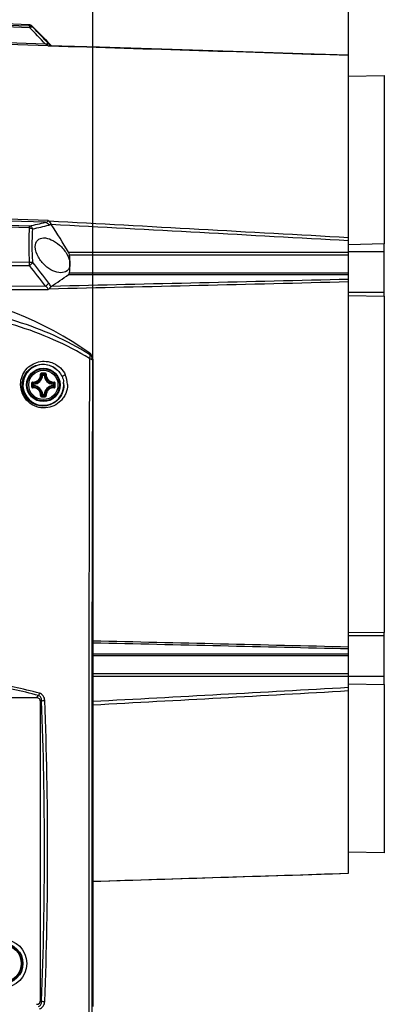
# Model space of a CAD drawing. Header units: millimetres. Extents: x 0 to 420, y 0 to 297.
# Tile 71 of 100: x 217 to 232, y 178 to 219. Entities that reach past the tile are written whole.
import ezdxf

# ---------------------------------------------------------------- set-up
doc = ezdxf.new("R2010")
doc.units = ezdxf.units.MM
doc.header["$LTSCALE"] = 23.1
doc.layers.get('0').update_dxf_attribs({"linetype": 'CONTINUOUS'})
doc.layers.add('02___PRT_ALL_AXES', color=7, linetype='CONTINUOUS')
doc.layers.add('DIM_PILOTEES', color=7, linetype='CONTINUOUS')
doc.styles.get("Standard").update_dxf_attribs({"font": 'txt', "width": 0.7})
doc.dimstyles.new('DIMSTYLE_5', dxfattribs={"dimtxt": 2.5, "dimasz": 3.5, "dimexe": 2, "dimexo": 0, "dimtad": 1, "dimlfac": 5, "dimdsep": 46, "dimtxsty": 'Standard', "dimblk": '_FILLED', "dimblk1": '_FILLED', "dimblk2": '_FILLED', "dimcen": 0, "dimazin": 2, "dimtp": 0.5, "dimtm": 0.5, "dimtfac": 1, "dimtofl": 0, "dimtmove": 0, "dimatfit": 3, "dimldrblk": '_FILLED', "dimfxl": 0, "dimtolj": 1, "dimarcsym": 0})
doc.dimstyles.new('DIMSTYLE_6', dxfattribs={"dimtxt": 2.5, "dimasz": 3.5, "dimexe": 2, "dimexo": 0, "dimtad": 1, "dimdec": 1, "dimlfac": 5, "dimdsep": 46, "dimtxsty": 'Standard', "dimblk": '_FILLED', "dimblk1": '_FILLED', "dimblk2": '_FILLED', "dimcen": 0, "dimazin": 2, "dimtp": 0.5, "dimtm": 0.5, "dimtfac": 1, "dimtdec": 1, "dimtofl": 0, "dimtmove": 0, "dimatfit": 3, "dimldrblk": '_FILLED', "dimfxl": 0, "dimtolj": 1, "dimarcsym": 0})
doc.dimstyles.new('DIMSTYLE_7', dxfattribs={"dimtxt": 2.5, "dimasz": 3.5, "dimexe": 2, "dimexo": 0, "dimtad": 1, "dimdec": 1, "dimlfac": 5, "dimdsep": 46, "dimtxsty": 'Standard', "dimblk": '_FILLED', "dimblk1": '_FILLED', "dimblk2": '_FILLED', "dimcen": 0, "dimazin": 2, "dimtp": 0.3, "dimtm": 0.3, "dimtfac": 1, "dimtdec": 1, "dimtofl": 0, "dimtmove": 0, "dimatfit": 3, "dimldrblk": '_FILLED', "dimfxl": 0, "dimtolj": 1, "dimarcsym": 0})

# ---------------------------------------------------------------- blocks, each defined once
blk = doc.blocks.new('_FILLED')
at = {"color": 0, "linetype": 'ByBlock'}
blk.add_solid([(0, 0), (-1, 0.143), (-1, -0.143)], dxfattribs=at)
blk = doc.blocks.new('*D6')
at = {"layer": 'DIM_PILOTEES', "color": 2, "linetype": 'Continuous'}
for p, q in [((190.452, 210.298), (190.452, 242.392)), ((243.711, 216.801), (243.711, 242.392)), ((190.452, 240.392), (217.082, 240.392)), ((243.711, 240.392), (217.082, 240.392))]:
    blk.add_line(p, q, dxfattribs=at)
at = {"layer": 'DIM_PILOTEES', "color": 2, "linetype": 'Continuous', "xscale": 3.5, "yscale": 3.5, "zscale": 3.5, "rotation": 180}
blk.add_blockref('_FILLED', (190.452, 240.392), dxfattribs=at)
at = {"layer": 'DIM_PILOTEES', "color": 2, "linetype": 'Continuous', "xscale": 3.5, "yscale": 3.5, "zscale": 3.5}
blk.add_blockref('_FILLED', (243.711, 240.392), dxfattribs=at)
at = {"layer": 'DIM_PILOTEES', "color": 2, "linetype": 'Continuous', "insert": (217.082, 243.517), "char_height": 2.5, "width": 13.66071, "attachment_point": 2, "line_spacing_factor": 0.9}
blk.add_mtext('{\\ftxt;\\W0.0001;\\H0.0001;\\~}{\\ftxt;\\W3.6428571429;\\H2.5; }{\\ftxt;\\W0.0001;\\H0.0001;\\~}', dxfattribs=at)
blk = doc.blocks.new('*D7')
at = {"layer": 'DIM_PILOTEES', "color": 2, "linetype": 'Continuous'}
for p, q in [((190.452, 210.298), (190.452, 237.392)), ((230.501, 217.363), (230.501, 237.392)), ((190.452, 235.392), (210.477, 235.392)), ((230.501, 235.392), (210.477, 235.392))]:
    blk.add_line(p, q, dxfattribs=at)
at = {"layer": 'DIM_PILOTEES', "color": 2, "linetype": 'Continuous', "xscale": 3.5, "yscale": 3.5, "zscale": 3.5, "rotation": 180}
blk.add_blockref('_FILLED', (190.452, 235.392), dxfattribs=at)
at = {"layer": 'DIM_PILOTEES', "color": 2, "linetype": 'Continuous', "xscale": 3.5, "yscale": 3.5, "zscale": 3.5}
blk.add_blockref('_FILLED', (230.501, 235.392), dxfattribs=at)
at = {"layer": 'DIM_PILOTEES', "color": 2, "linetype": 'Continuous', "insert": (210.477, 238.517), "char_height": 2.5, "width": 13.92857, "attachment_point": 2, "line_spacing_factor": 0.9}
blk.add_mtext('{\\ftxt;\\W0.0001;\\H0.0001;\\~}{\\ftxt;\\W3.7142857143;\\H2.5; }{\\ftxt;\\W0.0001;\\H0.0001;\\~}', dxfattribs=at)
blk = doc.blocks.new('*D8')
at = {"layer": 'DIM_PILOTEES', "color": 2, "linetype": 'Continuous'}
for p, q in [((202.748, 205.089), (202.748, 232.392)), ((219.855, 205.089), (219.855, 232.392)), ((202.748, 230.392), (211.301, 230.392)), ((219.855, 230.392), (211.301, 230.392))]:
    blk.add_line(p, q, dxfattribs=at)
at = {"layer": 'DIM_PILOTEES', "color": 2, "linetype": 'Continuous', "xscale": 3.5, "yscale": 3.5, "zscale": 3.5, "rotation": 180}
blk.add_blockref('_FILLED', (202.748, 230.392), dxfattribs=at)
at = {"layer": 'DIM_PILOTEES', "color": 2, "linetype": 'Continuous', "xscale": 3.5, "yscale": 3.5, "zscale": 3.5}
blk.add_blockref('_FILLED', (219.855, 230.392), dxfattribs=at)
at = {"layer": 'DIM_PILOTEES', "color": 2, "linetype": 'Continuous', "insert": (211.301, 233.517), "char_height": 2.5, "width": 10.44643, "attachment_point": 2, "line_spacing_factor": 0.9}
blk.add_mtext('{\\ftxt;\\W0.0001;\\H0.0001;\\~}{\\ftxt;\\W2.7857142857;\\H2.5; }{\\ftxt;\\W0.0001;\\H0.0001;\\~}', dxfattribs=at)

msp = doc.modelspace()

# ---------------------------------------------------------------- linework, layer by layer
at = {"color": 7, "linetype": 'Continuous'}
for p, q in [((214.9015, 218.9725), (217.2288, 218.895)), ((217.2044, 219.0048), (214.9067, 219.085)), ((214.9067, 219.0389), (217.2288, 218.9617)), ((217.2288, 218.9617), (217.2044, 219.0048)), ((217.3633, 218.9041), (217.3389, 218.9463)), ((217.3389, 218.9463), (217.463, 218.8222)), ((217.8902, 218.1963), (214.9015, 218.2962)), ((218.0045, 218.1256), (214.9015, 218.2294)), ((218.037, 218.1282), (218.0514, 218.1277)), ((230.5015, 183.6865), (230.5015, 217.736)), ((218.0045, 210.8577), (214.9015, 210.9551)), ((217.8902, 210.7813), (214.9015, 210.8755)), ((217.2288, 210.6242), (214.9015, 210.6976)), ((217.2288, 210.5455), (214.9067, 210.6194)), ((231.9865, 209.8867), (230.5015, 209.846)), ((231.9865, 207.7095), (231.9865, 209.8867)), ((218.8493, 209.5354), (230.5015, 209.5354)), ((218.8881, 209.4285), (230.5015, 209.4285)), ((231.9865, 209.5498), (230.5015, 209.5498)), ((214.9067, 209.1307), (217.2288, 209.1274)), ((214.9015, 208.9861), (217.2288, 208.982)), ((218.8881, 208.6741), (230.5015, 208.6741)), ((218.8493, 208.603), (230.5015, 208.603)), ((214.9015, 208.1319), (217.8902, 208.1262)), ((214.9015, 207.9855), (218.0045, 207.9791)), ((231.9865, 207.8524), (230.5015, 207.8524)), ((219.7244, 205.3364), (219.7245, 205.3366)), ((219.7244, 205.3366), (219.7245, 205.3366)), ((219.8514, 205.0915), (219.8549, 205.089)), ((219.8549, 205.089), (219.8549, 184.6112)), ((217.7691, 204.4132), (217.7492, 204.4141)), ((217.7691, 204.4132), (217.7691, 204.4331)), ((217.7691, 204.4331), (217.8339, 204.4331)), ((217.7691, 204.4132), (217.8339, 204.4132)), ((217.8339, 204.4132), (217.8339, 204.4331)), ((217.8339, 204.4132), (217.8537, 204.4141)), ((218.715, 204.4299), (218.5771, 204.3667)), ((217.3796, 203.9788), (217.3796, 204.0436)), ((217.3995, 204.0436), (217.3796, 204.0436)), ((217.3995, 203.9788), (217.3796, 203.9788)), ((217.3995, 204.0436), (217.3985, 204.0635)), ((217.3995, 203.9788), (217.3985, 203.959)), ((217.3995, 203.9788), (217.3995, 204.0436)), ((218.2035, 204.0436), (218.2044, 204.0635)), ((218.2035, 204.0436), (218.2035, 203.9788)), ((218.2035, 204.0436), (218.2233, 204.0436)), ((218.2035, 203.9788), (218.2044, 203.959)), ((218.2035, 203.9788), (218.2233, 203.9788)), ((218.2233, 204.0436), (218.2233, 203.9788)), ((217.7691, 203.6092), (217.7492, 203.6083)), ((217.7691, 203.6092), (217.7691, 203.5894)), ((217.8339, 203.6092), (217.7691, 203.6092)), ((217.8339, 203.5894), (217.7691, 203.5894)), ((217.8339, 203.6092), (217.8339, 203.5894)), ((217.8339, 203.6092), (217.8537, 203.6083)), ((231.9865, 193.57), (230.5015, 193.57)), ((231.9865, 191.5358), (231.9865, 193.7129)), ((219.8549, 192.8195), (230.5015, 192.8195)), ((219.8549, 192.7483), (230.5015, 192.7483)), ((219.8549, 191.994), (230.5015, 191.994)), ((219.8549, 191.887), (230.5015, 191.887)), ((231.9865, 191.8726), (230.5015, 191.8726)), ((230.5015, 191.5765), (231.9865, 191.5358)), ((217.5091, 190.9921), (205.0938, 190.9921)), ((217.5091, 190.9921), (217.6008, 191.0837)), ((217.6823, 190.8189), (217.7282, 190.8648)), ((217.6823, 178.4036), (217.6823, 190.8189)), ((217.6823, 178.4036), (217.7282, 178.3577))]:
    msp.add_line(p, q, dxfattribs=at)
for points in [[(217.2288, 218.9617), (217.2157, 218.9847), (217.2076, 218.9992), (217.2043, 219.0047), (217.2042, 219.0048)], [(217.342, 218.9408), (217.3387, 218.9464), (217.3387, 218.9465)], [(230.5015, 217.7361), (228.5933, 217.7972), (226.529, 217.8629), (224.4305, 217.9293), (222.2979, 217.9964), (220.1311, 218.064), (218.0514, 218.1286)], [(219.855, 183.3499), (220.1304, 183.3584), (222.2968, 183.4261), (224.4293, 183.4931), (226.528, 183.5595), (228.5927, 183.6252), (230.5015, 183.6864)]]:
    msp.add_lwpolyline(points, dxfattribs=at)
for centre, radius in [((217.8015, 204.0112), 0.6963), ((217.8015, 204.0112), 0.6962), ((217.8015, 204.0112), 0.6675), ((217.8015, 204.0112), 0.6081), ((216.1015, 179.9305), 1.01), ((216.1015, 179.9305), 0.85), ((216.1015, 179.9305), 0.81), ((216.1015, 179.9305), 0.78)]:
    msp.add_circle(centre, radius, dxfattribs=at)
for centre, radius, start, end in [((217.1974, 218.8049), 0.2, 45, 87.99999), ((175.9133, 179.1275), 57.3448, 42.944923, 43.906168), ((174.0354, 177.2296), 60.1172, 43.576519, 43.88571), ((253.8213, 253.7068), 50.3871, 223.81492, 224.92284), ((177.4872, 180.5078), 55.3567, 42.92095, 43.58117), ((217.9382, 219.2292), 1.1056, 273.43674, 273.90155), ((217.9691, 218.7854), 0.6608, 273.84638, 275.89743), ((214.6369, 215.0546), 4.6262, 42.62787, 42.9229), ((199.7948, 285.4955), 76.8743, 283.107971, 283.614585), ((200.4126, 281.4628), 72.955, 283.435092, 283.969689), ((-102.6066, -5714.2936), 5933.7881, 86.78186571, 86.90240381), ((-106.9929, -5838.7729), 6058.1898, 86.80646863, 86.92362868), ((180.2194, 186.2586), 45.1009, 31.07151, 32.79436), ((214.8724, 209.0413), 4.0343, 0.04987, 5.50707), ((212.2699, 209.0547), 4.9595, 359.16007, 0.83993), ((167.0152, 169.7216), 63.9254, 37.065033, 38.037597), ((215.2654, 209.0419), 3.6414, 354.20323, 0.04594), ((166.5105, 169.1049), 64.5177, 37.215533, 38.176021), ((202.4674, 231.8987), 28.4791, 303.3697, 305.11542), ((211.3015, 193.4112), 14.6, 54.74889, 82.21556), ((217.8505, 208.1529), 0.2322, 311.54529, 323.44596), ((219.5514, 205.0915), 0.3, 359.99626, 54.76554), ((219.5548, 205.089), 0.3, 0.00216, 54.74785), ((8165.3636, 184.5958), 7945.6723, 179.85207757, 180.12572331), ((8277.674, 184.5959), 8057.8551, 179.85462803, 180.12355562), ((217.8015, 204.0112), 0.85, 41.34196, 8.07491), ((217.3757, 204.437), 0.3294, 266.72271, 3.2774), ((217.3815, 204.4312), 0.3681, 272.6605, 357.3395), ((217.3815, 204.4312), 0.388, 272.66007, 357.33994), ((217.8014, 181.6682), 22.8324, 89.99976, 90.19291), ((217.8015, 181.8339), 22.6428, 89.80684, 90.19316), ((217.0135, 203.7124), 1.0442, 43.64713, 47.03605), ((217.8015, 181.6682), 22.8324, 89.80706, 90.00022), ((218.5894, 203.7125), 1.0441, 132.96384, 136.35289), ((218.2215, 204.4312), 0.388, 182.66006, 267.33994), ((218.2215, 204.4312), 0.3681, 182.6605, 267.3395), ((218.2272, 204.437), 0.3294, 176.72268, 273.27745), ((217.7801, 204.002), 0.8724, 0.60514, 8.47735), ((217.8356, 204.0246), 0.9683, 0.54927, 24.73962), ((240.1445, 204.0125), 22.8324, 179.81005, 180.19636), ((239.9786, 204.0112), 22.6425, 179.80669, 180.19301), ((218.1002, 204.7992), 1.0441, 222.96384, 226.35289), ((218.1003, 203.2233), 1.0442, 133.64713, 137.03607), ((217.3757, 203.5855), 0.3294, 356.7233, 93.27644), ((217.3815, 203.5912), 0.3681, 2.66045, 87.3395), ((217.3815, 203.5912), 0.388, 2.66007, 87.33994), ((218.2215, 203.5912), 0.388, 92.66007, 177.33994), ((218.2215, 203.5912), 0.3681, 92.66045, 177.33954), ((218.2272, 203.5855), 0.3294, 86.7235, 183.27661), ((217.5027, 204.7992), 1.0442, 313.64713, 317.03605), ((217.5028, 203.2234), 1.044, 42.96355, 46.35313), ((195.6243, 204.0112), 22.6426, 359.807, 0.19331), ((195.4584, 204.0125), 22.8324, 359.80363, 0.18994), ((217.8014, 226.3543), 22.8324, 269.80706, 270.00022), ((217.0136, 204.3099), 1.044, 312.96357, 316.35313), ((217.8015, 226.1886), 22.6428, 269.80684, 270.19316), ((217.8016, 226.3543), 22.8324, 269.99976, 270.19291), ((218.5893, 204.3099), 1.044, 223.6469, 227.03631), ((52.7393, 184.6112), 165.1073, 357.829366, 2.170634), ((53.6044, 184.6112), 164.3747, 357.817047, 2.182953)]:
    msp.add_arc(centre, radius, start, end, dxfattribs=at)
for centre, major_axis, ratio, start_param, end_param in [((217.4514, 190.7611), (-0.1826, -0.1826), 0.7745967, 2.4825346, 3.8006507), ((220.4527, 184.6112), (0, 68.5), 0.0087269, -4.712389, -4.6178665), ((217.4514, 178.4613), (-0.1826, 0.1826), 0.7745967, 2.4825346, 3.8006507)]:
    msp.add_ellipse(centre, major_axis=major_axis, ratio=ratio, start_param=start_param, end_param=end_param, dxfattribs=at)
for points, knots in [([(217.2288, 218.9617), (217.2292, 218.9593), (217.2295, 218.937), (217.2292, 218.9148), (217.2288, 218.895)], [0, 0, 0, 0, 0.1091413, 1, 1, 1, 1]), ([(217.2288, 218.895), (217.2419, 218.9019), (217.2824, 218.9205), (217.34, 218.9252), (217.3633, 218.9041)], [0, 0, 0, 0, 0.3198272, 1, 1, 1, 1]), ([(217.8902, 218.1963), (217.9031, 218.2029), (217.944, 218.2208), (218.0005, 218.2253), (218.0246, 218.2051)], [0, 0, 0, 0, 0.3162814, 1, 1, 1, 1]), ([(217.9874, 218.1398), (217.9808, 218.1442), (217.9488, 218.1638), (217.9161, 218.1821), (217.8902, 218.1963)], [0, 0, 0, 0, 0.2122273, 1, 1, 1, 1]), ([(218.0045, 218.1256), (218.0048, 218.1279), (217.9965, 218.1328), (217.9917, 218.137), (217.9874, 218.1398)], [0, 0, 0, 0, 0.3094377, 1, 1, 1, 1]), ([(218.0514, 218.1286), (218.049, 218.1287), (218.0442, 218.1287), (218.0393, 218.1284), (218.037, 218.1282)], [0, 0, 0, 0, 0.5119969, 1, 1, 1, 1]), ([(218.0951, 218.1271), (218.0911, 218.1317), (218.0732, 218.1521), (218.055, 218.1722), (218.0408, 218.1876)], [0, 0, 0, 0, 0.2270887, 1, 1, 1, 1]), ([(217.8902, 210.7813), (217.9157, 210.784), (217.9537, 210.7912), (217.9961, 210.8204), (218.0047, 210.8455), (218.0045, 210.8577)], [0, 0, 0, 0, 0.5154439, 0.7547377, 1, 1, 1, 1]), ([(217.8902, 210.7813), (217.9041, 210.7789), (217.9622, 210.7594), (218.0057, 210.7079), (218.0246, 210.6656)], [0, 0, 0, 0, 0.234145, 1, 1, 1, 1]), ([(218.037, 210.8248), (218.0433, 210.8169), (218.0725, 210.7866), (218.0967, 210.7514), (218.1111, 210.7229)], [0, 0, 0, 0, 0.2397816, 1, 1, 1, 1]), ([(217.2288, 209.1274), (217.2208, 209.2506), (217.1973, 209.7229), (217.2032, 210.197), (217.2288, 210.5455)], [0, 0, 0, 0, 0.261134, 1, 1, 1, 1]), ([(217.2288, 210.5455), (217.229, 210.5548), (217.2292, 210.581), (217.23, 210.6073), (217.2288, 210.6242)], [0, 0, 0, 0, 0.3550185, 1, 1, 1, 1]), ([(217.3633, 210.5043), (217.3568, 210.5198), (217.3279, 210.5737), (217.2727, 210.6163), (217.2288, 210.6242)], [0, 0, 0, 0, 0.2730545, 1, 1, 1, 1]), ([(217.2288, 210.5455), (217.2413, 210.5446), (217.288, 210.5388), (217.3341, 210.523), (217.3633, 210.5043)], [0, 0, 0, 0, 0.2650074, 1, 1, 1, 1]), ([(217.3633, 209.1111), (217.3552, 209.2321), (217.3317, 209.6961), (217.3376, 210.162), (217.3633, 210.5043)], [0, 0, 0, 0, 0.2610945, 1, 1, 1, 1]), ([(217.463, 209.7667), (217.463, 209.8653), (217.5219, 210.0683), (217.7184, 210.1294), (217.802, 210.1312)], [0, 0, 0, 0, 0.5409557, 1, 1, 1, 1]), ([(217.802, 210.1312), (217.9144, 210.1336), (218.1611, 210.0632), (218.4934, 209.8334), (218.7843, 209.4994), (218.9067, 209.1983), (218.9067, 209.0448)], [0, 0, 0, 0, 0.2031556, 0.4462614, 0.7226322, 1, 1, 1, 1]), ([(218.5264, 208.6802), (218.4141, 208.6816), (218.1714, 208.7513), (217.8459, 208.9818), (217.5711, 209.3194), (217.463, 209.6163), (217.463, 209.7667)], [0, 0, 0, 0, 0.2063009, 0.4484653, 0.7235865, 1, 1, 1, 1]), ([(217.2288, 209.1274), (217.2412, 209.1279), (217.2864, 209.128), (217.3323, 209.122), (217.3633, 209.1111)], [0, 0, 0, 0, 0.2736448, 1, 1, 1, 1]), ([(217.2288, 208.982), (217.2428, 208.9919), (217.2919, 209.0299), (217.338, 209.0736), (217.3633, 209.1111)], [0, 0, 0, 0, 0.2746116, 1, 1, 1, 1]), ([(218.9067, 209.0448), (218.9067, 208.9877), (218.8882, 208.8802), (218.768, 208.716), (218.6171, 208.679), (218.5264, 208.6802)], [0, 0, 0, 0, 0.291516, 0.5375101, 1, 1, 1, 1]), ([(218.8493, 208.603), (218.8544, 208.6066), (218.8754, 208.6248), (218.886, 208.653), (218.8881, 208.6741)], [0, 0, 0, 0, 0.2277882, 1, 1, 1, 1]), ([(217.8902, 208.1262), (217.904, 208.1357), (217.9529, 208.1723), (217.9988, 208.2145), (218.0246, 208.2508)], [0, 0, 0, 0, 0.2736553, 1, 1, 1, 1]), ([(218.0045, 207.9791), (218.0047, 207.9947), (217.9848, 208.0582), (217.9305, 208.0998), (217.8902, 208.1262)], [0, 0, 0, 0, 0.2439945, 1, 1, 1, 1]), ([(218.1111, 208.0965), (218.1058, 208.0905), (218.0816, 208.0628), (218.0541, 208.0377), (218.037, 208.0146)], [0, 0, 0, 0, 0.2187024, 1, 1, 1, 1]), ([(219.7178, 205.1094), (218.7672, 205.7023), (217.1783, 206.3853), (214.9448, 206.9411), (213.7741, 207.1109), (213.181, 207.1687)], [0, 0, 0, 0, 0.486957, 0.7409941, 1, 1, 1, 1]), ([(219.7178, 205.2829), (218.7828, 205.8714), (216.6767, 206.7889), (214.4363, 207.2276), (213.279, 207.3472)], [0, 0, 0, 0, 0.4870625, 1, 1, 1, 1]), ([(219.7178, 205.2829), (219.7182, 205.2909), (219.7191, 205.304), (219.7208, 205.3227), (219.7219, 205.3299), (219.7234, 205.3371), (219.7244, 205.3366)], [0, 0, 0, 0, 0.4427908, 0.7562454, 0.9404598, 1, 1, 1, 1]), ([(216.8533, 204.0354), (216.8544, 204.1475), (216.8956, 204.369), (217.0622, 204.6548), (217.306, 204.8659), (217.6011, 204.9874), (217.9229, 205.0098), (218.2441, 204.9248), (218.5295, 204.7301), (218.6658, 204.5366), (218.715, 204.4299)], [0, 0, 0, 0, 0.1284862, 0.2521119, 0.3724123, 0.4914993, 0.6117563, 0.7356949, 0.8653049, 1, 1, 1, 1]), ([(219.8448, 205.0404), (219.8448, 205.0873), (219.8214, 205.1826), (219.7563, 205.2559), (219.7178, 205.2829)], [0, 0, 0, 0, 0.4989738, 1, 1, 1, 1]), ([(219.7178, 205.2829), (219.7333, 205.2647), (219.7434, 205.2001), (219.7286, 205.1431), (219.7178, 205.1094)], [0, 0, 0, 0, 0.4031746, 1, 1, 1, 1]), ([(219.7178, 205.1094), (219.7355, 205.1056), (219.7679, 205.0977), (219.8122, 205.0809), (219.8443, 205.0577), (219.8448, 205.0404)], [0, 0, 0, 0, 0.3639501, 0.6542906, 1, 1, 1, 1]), ([(219.8448, 205.0404), (219.8453, 205.0482), (219.846, 205.0608), (219.8481, 205.0787), (219.8485, 205.0854), (219.8506, 205.0921), (219.8514, 205.0915)], [0, 0, 0, 0, 0.448087, 0.7630237, 0.9450411, 1, 1, 1, 1]), ([(216.9152, 204.0112), (216.9162, 204.1025), (216.9467, 204.2822), (217.0696, 204.5195), (217.251, 204.7046), (217.474, 204.8277), (217.7233, 204.8824), (217.9835, 204.8623), (218.2356, 204.7622), (218.3784, 204.6432), (218.4396, 204.5727)], [0, 0, 0, 0, 0.1309222, 0.2563739, 0.3778151, 0.4972053, 0.6167478, 0.7388666, 0.8660658, 1, 1, 1, 1]), ([(217.3544, 204.129), (217.349, 204.1293), (217.338, 204.1275), (217.324, 204.1185), (217.3145, 204.1047), (217.3122, 204.0937), (217.3122, 204.0882)], [0, 0, 0, 0, 0.2476486, 0.4970167, 0.7481404, 1, 1, 1, 1]), ([(217.3569, 204.1082), (217.3517, 204.1084), (217.3405, 204.104), (217.3361, 204.0929), (217.3362, 204.0876)], [0, 0, 0, 0, 0.4936395, 1, 1, 1, 1]), ([(217.3544, 204.129), (217.376, 204.1278), (217.4199, 204.1298), (217.4836, 204.1466), (217.5427, 204.1765), (217.6113, 204.2318), (217.6726, 204.326), (217.6861, 204.4149), (217.6837, 204.458)], [0, 0, 0, 0, 0.1243919, 0.2495533, 0.3753379, 0.5014672, 0.7519204, 1, 1, 1, 1]), ([(217.3547, 204.129), (217.3545, 204.1265), (217.3544, 204.1219), (217.3546, 204.1156), (217.3553, 204.1112), (217.3562, 204.1086), (217.3569, 204.1082)], [0, 0, 0, 0, 0.3483516, 0.6547993, 0.8796104, 1, 1, 1, 1]), ([(217.3985, 204.0635), (217.395, 204.0671), (217.3808, 204.0816), (217.367, 204.0966), (217.3569, 204.1082)], [0, 0, 0, 0, 0.245125, 1, 1, 1, 1]), ([(217.7245, 204.5005), (217.719, 204.5005), (217.7079, 204.4982), (217.6941, 204.4886), (217.6851, 204.4745), (217.6834, 204.4634), (217.6837, 204.458)], [0, 0, 0, 0, 0.2518634, 0.5029835, 0.7523337, 1, 1, 1, 1]), ([(217.6837, 204.458), (217.6862, 204.4582), (217.6908, 204.4583), (217.6971, 204.4581), (217.7015, 204.4573), (217.7041, 204.4565), (217.7045, 204.4558)], [0, 0, 0, 0, 0.3483663, 0.6548119, 0.8796297, 1, 1, 1, 1]), ([(217.7251, 204.4765), (217.7198, 204.4765), (217.7087, 204.4722), (217.7043, 204.461), (217.7045, 204.4558)], [0, 0, 0, 0, 0.5063591, 1, 1, 1, 1]), ([(217.7492, 204.4141), (217.7456, 204.4177), (217.7311, 204.4319), (217.7161, 204.4457), (217.7045, 204.4558)], [0, 0, 0, 0, 0.2451257, 1, 1, 1, 1]), ([(217.7245, 204.5005), (217.7245, 204.4977), (217.7245, 204.4924), (217.7246, 204.4853), (217.7249, 204.4801), (217.7249, 204.4773), (217.7251, 204.4765)], [0, 0, 0, 0, 0.3459248, 0.6615114, 0.8927311, 1, 1, 1, 1]), ([(217.7691, 204.4331), (217.7641, 204.4331), (217.754, 204.429), (217.7495, 204.4191), (217.7492, 204.4141)], [0, 0, 0, 0, 0.4999872, 1, 1, 1, 1]), ([(217.8537, 204.4141), (217.8535, 204.4191), (217.8489, 204.429), (217.8388, 204.4331), (217.8339, 204.4331)], [0, 0, 0, 0, 0.5000128, 1, 1, 1, 1]), ([(217.8537, 204.4141), (217.8573, 204.4177), (217.8718, 204.4319), (217.8868, 204.4457), (217.8984, 204.4558)], [0, 0, 0, 0, 0.245125, 1, 1, 1, 1]), ([(217.8784, 204.5005), (217.8785, 204.4977), (217.8784, 204.4924), (217.8784, 204.4853), (217.878, 204.4801), (217.8781, 204.4773), (217.8778, 204.4765)], [0, 0, 0, 0, 0.3459108, 0.661487, 0.892709, 1, 1, 1, 1]), ([(217.8984, 204.4558), (217.8986, 204.461), (217.8943, 204.4722), (217.8832, 204.4765), (217.8778, 204.4765)], [0, 0, 0, 0, 0.4936394, 1, 1, 1, 1]), ([(217.9192, 204.4583), (217.9195, 204.4637), (217.9177, 204.4747), (217.9087, 204.4887), (217.8949, 204.4982), (217.8839, 204.5005), (217.8784, 204.5005)], [0, 0, 0, 0, 0.2476497, 0.4970197, 0.7481445, 1, 1, 1, 1]), ([(217.9192, 204.458), (217.9167, 204.4582), (217.9121, 204.4583), (217.9058, 204.4581), (217.9014, 204.4573), (217.8988, 204.4565), (217.8984, 204.4558)], [0, 0, 0, 0, 0.3483523, 0.6547987, 0.8796115, 1, 1, 1, 1]), ([(217.9192, 204.4583), (217.918, 204.4367), (217.9201, 204.3929), (217.9368, 204.3292), (217.9667, 204.27), (218.022, 204.2014), (218.1161, 204.1402), (218.205, 204.1266), (218.2482, 204.129)], [0, 0, 0, 0, 0.1243703, 0.2495104, 0.3752732, 0.5013815, 0.7518496, 1, 1, 1, 1]), ([(218.2044, 204.0635), (218.2079, 204.0671), (218.2221, 204.0816), (218.2359, 204.0966), (218.2461, 204.1082)], [0, 0, 0, 0, 0.2451257, 1, 1, 1, 1]), ([(218.2483, 204.129), (218.2484, 204.1265), (218.2486, 204.1219), (218.2483, 204.1156), (218.2476, 204.1112), (218.2468, 204.1086), (218.2461, 204.1082)], [0, 0, 0, 0, 0.3483397, 0.6547745, 0.8795975, 1, 1, 1, 1]), ([(218.2667, 204.0876), (218.2668, 204.0929), (218.2625, 204.104), (218.2513, 204.1084), (218.2461, 204.1082)], [0, 0, 0, 0, 0.5063592, 1, 1, 1, 1]), ([(218.2907, 204.0882), (218.2907, 204.0937), (218.2884, 204.1048), (218.2788, 204.1186), (218.2646, 204.1276), (218.2536, 204.1293), (218.2482, 204.129)], [0, 0, 0, 0, 0.2518662, 0.5029821, 0.7523235, 1, 1, 1, 1]), ([(218.8038, 204.0339), (218.8051, 203.905), (218.7674, 203.7113), (218.6489, 203.4893), (218.4981, 203.3015), (218.2503, 203.125), (217.9534, 203.0491), (217.707, 203.056), (217.4532, 203.1126), (217.1546, 203.2845), (216.9087, 203.6225), (216.852, 203.8997), (216.8533, 204.0354)], [0, 0, 0, 0, 0.1264289, 0.1868472, 0.2457956, 0.3613063, 0.4783874, 0.5391514, 0.6017655, 0.7320749, 0.8669127, 1, 1, 1, 1]), ([(218.6525, 204.0112), (218.6537, 203.8958), (218.6106, 203.67), (218.4287, 203.3902), (218.1673, 203.1999), (217.8514, 203.1139), (217.5088, 203.1518), (217.1896, 203.3315), (216.9653, 203.6367), (216.9139, 203.8883), (216.9152, 204.0112)], [0, 0, 0, 0, 0.126807, 0.2446375, 0.3585903, 0.4742165, 0.5964261, 0.7277761, 0.8649554, 1, 1, 1, 1]), ([(217.3122, 204.0882), (217.315, 204.0882), (217.3203, 204.0882), (217.3274, 204.0881), (217.3326, 204.0878), (217.3354, 204.0878), (217.3362, 204.0876)], [0, 0, 0, 0, 0.3459238, 0.6615078, 0.8927286, 1, 1, 1, 1]), ([(217.3122, 203.9343), (217.315, 203.9343), (217.3203, 203.9343), (217.3274, 203.9343), (217.3326, 203.9347), (217.3354, 203.9346), (217.3362, 203.9349)], [0, 0, 0, 0, 0.3459255, 0.6615105, 0.8927312, 1, 1, 1, 1]), ([(217.3122, 203.9343), (217.3122, 203.9288), (217.3145, 203.9178), (217.324, 203.904), (217.338, 203.895), (217.349, 203.8932), (217.3544, 203.8935)], [0, 0, 0, 0, 0.2518536, 0.5029815, 0.7523529, 1, 1, 1, 1]), ([(217.3362, 203.9349), (217.3361, 203.9295), (217.3405, 203.9184), (217.3517, 203.9141), (217.3569, 203.9143)], [0, 0, 0, 0, 0.5063591, 1, 1, 1, 1]), ([(217.3547, 203.8935), (217.3545, 203.896), (217.3544, 203.9006), (217.3546, 203.9069), (217.3553, 203.9112), (217.3562, 203.9138), (217.3569, 203.9143)], [0, 0, 0, 0, 0.3483097, 0.6547321, 0.8795615, 1, 1, 1, 1]), ([(217.6837, 203.5645), (217.6861, 203.6077), (217.6725, 203.6966), (217.6113, 203.7907), (217.5427, 203.846), (217.4835, 203.8759), (217.4198, 203.8926), (217.376, 203.8947), (217.3544, 203.8935)], [0, 0, 0, 0, 0.2481504, 0.4986193, 0.6247271, 0.7504895, 0.8756297, 1, 1, 1, 1]), ([(217.3985, 203.959), (217.395, 203.9554), (217.3808, 203.9409), (217.367, 203.9259), (217.3569, 203.9143)], [0, 0, 0, 0, 0.2451257, 1, 1, 1, 1]), ([(218.2485, 203.8935), (218.2269, 203.8947), (218.1831, 203.8926), (218.1193, 203.8759), (218.0602, 203.846), (217.9916, 203.7907), (217.9304, 203.6965), (217.9168, 203.6076), (217.9192, 203.5644)], [0, 0, 0, 0, 0.1243919, 0.2495533, 0.3753379, 0.5014672, 0.7519204, 1, 1, 1, 1]), ([(218.2233, 204.0436), (218.2233, 204.0486), (218.2193, 204.0587), (218.2093, 204.0632), (218.2044, 204.0635)], [0, 0, 0, 0, 0.4999872, 1, 1, 1, 1]), ([(218.2044, 203.959), (218.2079, 203.9554), (218.2221, 203.9409), (218.2359, 203.9259), (218.2461, 203.9143)], [0, 0, 0, 0, 0.2451229, 1, 1, 1, 1]), ([(218.2461, 203.9143), (218.2513, 203.9141), (218.2625, 203.9184), (218.2668, 203.9295), (218.2667, 203.9349)], [0, 0, 0, 0, 0.4936394, 1, 1, 1, 1]), ([(218.2483, 203.8935), (218.2484, 203.896), (218.2486, 203.9006), (218.2483, 203.9069), (218.2476, 203.9112), (218.2468, 203.9138), (218.2461, 203.9143)], [0, 0, 0, 0, 0.3483516, 0.6547993, 0.8796104, 1, 1, 1, 1]), ([(218.2485, 203.8935), (218.2539, 203.8932), (218.2649, 203.895), (218.279, 203.904), (218.2884, 203.9178), (218.2907, 203.9288), (218.2907, 203.9343)], [0, 0, 0, 0, 0.2476538, 0.4970269, 0.748153, 1, 1, 1, 1]), ([(218.2907, 204.0882), (218.2879, 204.0882), (218.2827, 204.0882), (218.2755, 204.0881), (218.2703, 204.0878), (218.2676, 204.0878), (218.2667, 204.0876)], [0, 0, 0, 0, 0.3459255, 0.6615105, 0.8927312, 1, 1, 1, 1]), ([(218.2907, 203.9343), (218.2879, 203.9343), (218.2827, 203.9343), (218.2755, 203.9343), (218.2703, 203.9347), (218.2676, 203.9346), (218.2667, 203.9349)], [0, 0, 0, 0, 0.3459238, 0.6615078, 0.8927286, 1, 1, 1, 1]), ([(217.6837, 203.5645), (217.6834, 203.5591), (217.6851, 203.5481), (217.6941, 203.5339), (217.7079, 203.5243), (217.719, 203.522), (217.7245, 203.522)], [0, 0, 0, 0, 0.2476838, 0.4970277, 0.7481421, 1, 1, 1, 1]), ([(217.6837, 203.5644), (217.6862, 203.5643), (217.6908, 203.5641), (217.6971, 203.5644), (217.7015, 203.5651), (217.7041, 203.5659), (217.7045, 203.5666)], [0, 0, 0, 0, 0.3483542, 0.6548017, 0.8796138, 1, 1, 1, 1]), ([(217.7045, 203.5666), (217.7043, 203.5614), (217.7087, 203.5502), (217.7198, 203.5459), (217.7251, 203.5459)], [0, 0, 0, 0, 0.4936394, 1, 1, 1, 1]), ([(217.7492, 203.6083), (217.7456, 203.6048), (217.7311, 203.5906), (217.7161, 203.5767), (217.7045, 203.5666)], [0, 0, 0, 0, 0.2451229, 1, 1, 1, 1]), ([(217.7245, 203.522), (217.7245, 203.5247), (217.7245, 203.53), (217.7245, 203.5372), (217.7249, 203.5424), (217.7249, 203.5451), (217.7251, 203.5459)], [0, 0, 0, 0, 0.3459084, 0.6614831, 0.8927053, 1, 1, 1, 1]), ([(217.8339, 203.5894), (217.8388, 203.5894), (217.8489, 203.5934), (217.8535, 203.6034), (217.8537, 203.6083)], [0, 0, 0, 0, 0.4999872, 1, 1, 1, 1]), ([(217.8537, 203.6083), (217.8573, 203.6048), (217.8718, 203.5906), (217.8868, 203.5767), (217.8984, 203.5666)], [0, 0, 0, 0, 0.2451237, 1, 1, 1, 1]), ([(217.8778, 203.5459), (217.8832, 203.5459), (217.8943, 203.5502), (217.8986, 203.5614), (217.8984, 203.5666)], [0, 0, 0, 0, 0.5063591, 1, 1, 1, 1]), ([(217.8784, 203.522), (217.8784, 203.5247), (217.8784, 203.53), (217.8784, 203.5372), (217.878, 203.5424), (217.878, 203.5451), (217.8778, 203.5459)], [0, 0, 0, 0, 0.3459248, 0.6615114, 0.8927311, 1, 1, 1, 1]), ([(217.8784, 203.522), (217.8839, 203.522), (217.895, 203.5243), (217.9088, 203.5338), (217.9178, 203.548), (217.9195, 203.559), (217.9192, 203.5644)], [0, 0, 0, 0, 0.2518634, 0.5029835, 0.7523337, 1, 1, 1, 1]), ([(217.9192, 203.5644), (217.9167, 203.5643), (217.9121, 203.5641), (217.9058, 203.5644), (217.9014, 203.5651), (217.8988, 203.5659), (217.8984, 203.5666)], [0, 0, 0, 0, 0.3483663, 0.6548119, 0.8796297, 1, 1, 1, 1]), ([(217.6008, 191.0837), (217.2507, 191.1768), (215.7928, 191.5246), (214.3015, 191.7288), (213.1681, 191.8096)], [0, 0, 0, 0, 0.2417298, 1, 1, 1, 1]), ([(217.6442, 191.1783), (217.2917, 191.2716), (215.8235, 191.6202), (214.3221, 191.8248), (213.181, 191.9058)], [0, 0, 0, 0, 0.2417197, 1, 1, 1, 1]), ([(217.6008, 191.0837), (217.6122, 191.0945), (217.6303, 191.1257), (217.6407, 191.1593), (217.6442, 191.1783)], [0, 0, 0, 0, 0.4487717, 1, 1, 1, 1]), ([(217.7282, 190.8648), (217.7302, 190.9109), (217.7172, 190.9827), (217.6616, 191.0558), (217.6216, 191.078), (217.6008, 191.0837)], [0, 0, 0, 0, 0.5123864, 0.7598574, 1, 1, 1, 1]), ([(217.8597, 190.8723), (217.8572, 190.9398), (217.8259, 191.0425), (217.7345, 191.1404), (217.6749, 191.1702), (217.6442, 191.1783)], [0, 0, 0, 0, 0.5104908, 0.7598142, 1, 1, 1, 1]), ([(217.7282, 190.8648), (217.7474, 190.8677), (217.7913, 190.8706), (217.8352, 190.8722), (217.8597, 190.8723)], [0, 0, 0, 0, 0.4412687, 1, 1, 1, 1]), ([(217.6008, 178.1387), (217.6216, 178.1445), (217.6616, 178.1667), (217.7172, 178.2398), (217.7302, 178.3115), (217.7282, 178.3577)], [0, 0, 0, 0, 0.2400713, 0.4875474, 1, 1, 1, 1]), ([(217.6442, 178.0441), (217.6749, 178.0523), (217.7345, 178.082), (217.8259, 178.1799), (217.8572, 178.2827), (217.8597, 178.3501)], [0, 0, 0, 0, 0.2401193, 0.4894421, 1, 1, 1, 1]), ([(217.7282, 178.3577), (217.7474, 178.3548), (217.7913, 178.3519), (217.8352, 178.3502), (217.8597, 178.3501)], [0, 0, 0, 0, 0.4412687, 1, 1, 1, 1])]:
    msp.add_open_spline(points, degree=3, knots=knots, dxfattribs=at)
for points in [[(217.2288, 218.9617), (217.2776, 218.9603), (217.3287, 218.9385), (217.3633, 218.9041)], [(218.0514, 218.1277), (222.2015, 217.9995), (226.3515, 217.8689), (230.5015, 217.7357)], [(218.0045, 210.8577), (218.0163, 210.8479), (218.0273, 210.8368), (218.037, 210.8248)], [(218.0246, 210.6656), (218.0582, 210.6739), (218.0915, 210.6944), (218.1111, 210.7229)], [(218.132, 210.6863), (218.1244, 210.6981), (218.1174, 210.7103), (218.1111, 210.7229)], [(218.8881, 209.4285), (218.8845, 209.4662), (218.8689, 209.503), (218.8493, 209.5354)], [(218.1111, 208.0965), (218.0904, 208.1517), (218.0601, 208.2037), (218.0246, 208.2508)], [(218.037, 208.0146), (222.1919, 208.1112), (226.3467, 208.2094), (230.5015, 208.3098)], [(230.5015, 208.4022), (226.3784, 208.3045), (222.2552, 208.2088), (218.132, 208.1148)], [(218.1111, 208.0965), (218.1172, 208.1035), (218.1243, 208.1097), (218.132, 208.1148)], [(218.4396, 204.5727), (218.4942, 204.5107), (218.5427, 204.4417), (218.5771, 204.3667)], [(218.5771, 204.3667), (218.6111, 204.2924), (218.6316, 204.2115), (218.643, 204.1306)], [(217.3985, 204.0635), (217.3936, 204.0632), (217.3837, 204.0587), (217.3796, 204.0486), (217.3796, 204.0436)], [(217.3796, 203.9788), (217.3796, 203.9739), (217.3837, 203.9637), (217.3936, 203.9592), (217.3985, 203.959)], [(218.2044, 203.959), (218.2093, 203.9592), (218.2192, 203.9637), (218.2233, 203.9739), (218.2233, 203.9788)], [(217.7492, 203.6083), (217.7495, 203.6034), (217.754, 203.5934), (217.7641, 203.5894), (217.7691, 203.5894)], [(219.8549, 193.3655), (223.4038, 193.2826), (226.9526, 193.1984), (230.5015, 193.1127)], [(230.5015, 193.0203), (226.9526, 193.1044), (223.4038, 193.187), (219.8549, 193.2683)], [(230.5015, 191.4136), (226.9528, 191.2155), (223.4039, 191.0208), (219.8549, 190.829)], [(219.8549, 190.6964), (223.4039, 190.8895), (226.9528, 191.0857), (230.5015, 191.2853)], [(219.855, 183.3506), (223.4039, 183.4609), (226.9527, 183.5728), (230.5015, 183.6868)]]:
    msp.add_open_spline(points, degree=3, dxfattribs=at)
at = {"layer": '02___PRT_ALL_AXES', "color": 7, "linetype": 'Continuous'}
for p, q in [((230.5015, 216.8615), (231.9865, 216.885)), ((231.9865, 216.885), (231.9865, 209.8867)), ((230.5015, 207.7268), (231.9865, 207.7095)), ((231.9865, 207.7095), (231.9865, 193.7129)), ((231.9865, 193.7129), (230.5015, 193.6957)), ((231.9865, 191.5358), (231.9865, 184.5375)), ((231.9865, 184.5375), (230.5015, 184.5609))]:
    msp.add_line(p, q, dxfattribs=at)

# ---------------------------------------------------------------- dimensions: what is measured, and where the dimension line sits
at = {"layer": 'DIM_PILOTEES', "color": 2, "linetype": 'Continuous'}
dim = msp.add_linear_dim(base=(190.4522, 240.3919), p1=(243.7115, 216.8011), p2=(190.4522, 210.298), angle=180, text='{\\ftxt;\\W0.0001;\\H0.0001;\\~}{\\ftxt;\\W3.6428571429;\\H2.5; }{\\ftxt;\\W0.0001;\\H0.0001;\\~}', dimstyle='DIMSTYLE_5', dxfattribs=at)
dim.commit()
dim.dimension.update_dxf_attribs({"geometry": '*D6', "text_midpoint": (216.7247, 240.3919), "dimtype": 160})
for base, p1, p2, text, dimstyle, picture, middle in [((230.5015, 235.3919), (190.4522, 210.298), (230.5015, 217.3631), '{\\ftxt;\\W0.0001;\\H0.0001;\\~}{\\ftxt;\\W3.7142857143;\\H2.5; }{\\ftxt;\\W0.0001;\\H0.0001;\\~}', 'DIMSTYLE_6', '*D7', (210.1197, 235.3919)), ((219.8549, 230.3919), (202.748, 205.089), (219.8549, 205.089), '{\\ftxt;\\W0.0001;\\H0.0001;\\~}{\\ftxt;\\W2.7857142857;\\H2.5; }{\\ftxt;\\W0.0001;\\H0.0001;\\~}', 'DIMSTYLE_7', '*D8', (210.9443, 230.3919))]:
    dim = msp.add_linear_dim(base=base, p1=p1, p2=p2, text=text, dimstyle=dimstyle, dxfattribs=at)
    dim.commit()
    dim.dimension.update_dxf_attribs({"geometry": picture, "text_midpoint": middle, "dimtype": 160})

doc.saveas('drawing.dxf')
